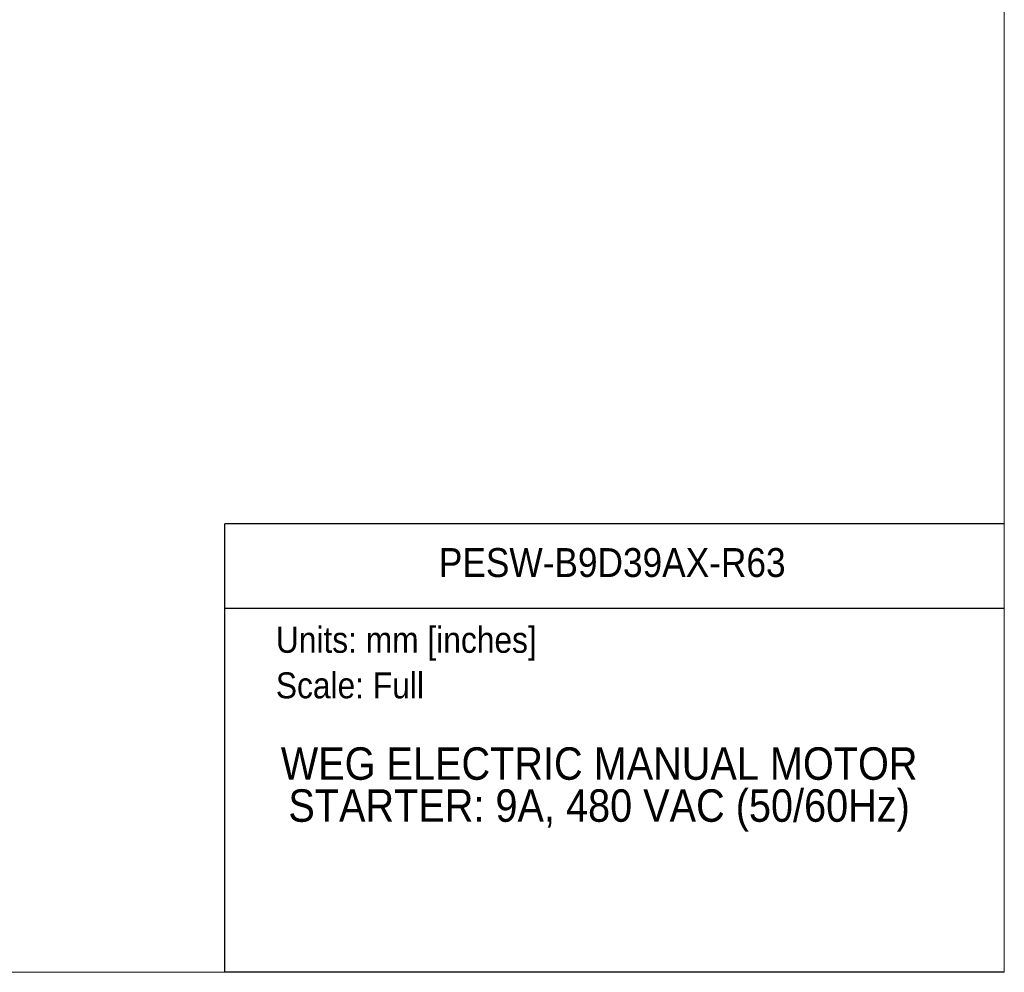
# Model space of a CAD drawing. Header units: millimetres. Extents: x 0 to 864, y 0 to 559.
# Tile 10 of 32: x 575 to 864, y 0 to 279. Entities that reach past the tile are written whole.
import ezdxf
from ezdxf.enums import TextEntityAlignment as Align

# ---------------------------------------------------------------- set-up
doc = ezdxf.new("R2010")
doc.units = ezdxf.units.MM
doc.header["$LTSCALE"] = 2
doc.linetypes.add('SLD-Solid', pattern=[0])
doc.layers.add('SLD-DEFPOINTS', color=7, linetype='Continuous')
doc.layers.add('TEXT', color=140, linetype='SLD-Solid', lineweight=25)
doc.styles.add('SLDTEXTSTYLE0', font='GOTHIC.TTF', dxfattribs={"width": 0.913})

# ---------------------------------------------------------------- blocks, each defined once
blk = doc.blocks.new('SW_NOTE_0')
at = {"layer": 'TEXT', "color": 0, "insert": (0, 9.73), "char_height": 7.62, "attachment_point": 1, "style": 'SLDTEXTSTYLE0'}
blk.add_mtext('Units: mm [inches]', dxfattribs=at)
blk = doc.blocks.new('SW_NOTE_0_1')
at = {"layer": 'TEXT', "color": 0, "insert": (0, 9.73), "char_height": 7.62, "attachment_point": 1, "style": 'SLDTEXTSTYLE0'}
blk.add_mtext('Scale: Full', dxfattribs=at)
blk = doc.blocks.new('Block1')
at = {"color": 140, "linetype": 'SLD-Solid', "lineweight": 18}
blk.add_line((863.6, 0), (863.6, 131.52), dxfattribs=at)
at = {"layer": 'TEXT'}
for p, q in [((863.6, 131.52), (635, 131.52)), ((635, 0), (635, 131.52)), ((635, 106.79), (863.6, 106.79)), ((863.6, 0), (635, 0))]:
    blk.add_line(p, q, dxfattribs=at)
for name, p in [('SW_NOTE_0', (649.97, 91.6)), ('SW_NOTE_0_1', (649.97, 78.25))]:
    blk.add_blockref(name, p, dxfattribs=at)
at = {"layer": 'TEXT', "color": 140, "style": 'SLDTEXTSTYLE0', "width": 0.913}
for tag, height, p in [('AUTOATTR0', 8.47, (697.78, 113.41)), ('AUTOATTR1_0', 9.53, (651.42, 53.61)), ('AUTOATTR1_1', 9.53, (653.64, 41.29))]:
    blk.add_attdef(tag, text='', height=height, dxfattribs=at).set_placement(p, align=Align.BOTTOM_LEFT)
blk = doc.blocks.new('Block2')
at = {"color": 7, "linetype": 'SLD-Solid', "lineweight": 18}
for p in [(863.6, 558.8), (0, 0)]:
    blk.add_line(p, (863.6, 0), dxfattribs=at)

msp = doc.modelspace()

# ---------------------------------------------------------------- linework, layer by layer
at = {"color": 7, "linetype": 'SLD-Solid', "lineweight": 18}
for p, q in [((863.6, 0), (863.6, 558.8)), ((0, 0), (863.6, 0))]:
    msp.add_line(p, q, dxfattribs=at)

# ---------------------------------------------------------------- block references
at = {"layer": 'SLD-DEFPOINTS'}
msp.add_blockref('Block2', (0, 0), dxfattribs=at)
ref = msp.add_blockref('Block1', (0, 0), dxfattribs=at)
ref.add_attrib('AUTOATTR0', 'PESW-B9D39AX-R63', dxfattribs={"layer": 'TEXT', "height": 8.4667, "style": 'SLDTEXTSTYLE0', "width": 0.913}).set_placement((697.78, 113.41), align=Align.BOTTOM_LEFT)
ref.add_attrib('AUTOATTR1_0', 'WEG ELECTRIC MANUAL MOTOR ', dxfattribs={"layer": 'TEXT', "height": 9.525, "style": 'SLDTEXTSTYLE0', "width": 0.913}).set_placement((651.42, 53.61), align=Align.BOTTOM_LEFT)
ref.add_attrib('AUTOATTR1_1', 'STARTER: 9A, 480 VAC (50/60Hz)', dxfattribs={"layer": 'TEXT', "height": 9.525, "style": 'SLDTEXTSTYLE0', "width": 0.913}).set_placement((653.64, 41.29), align=Align.BOTTOM_LEFT)

doc.saveas('drawing.dxf')
